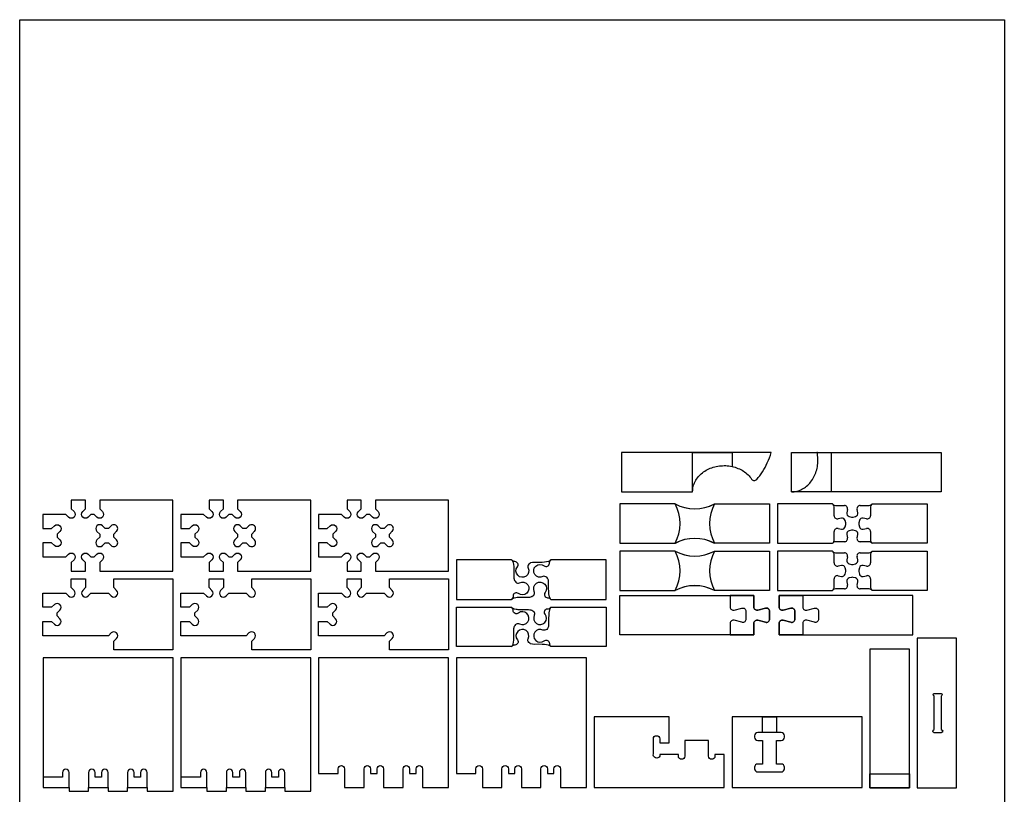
# Model space of a CAD drawing. Extents: x -848 to 402, y 3216 to 5716.
# Tile 6 of 6: x -848 to 402, y 4733 to 5716. Entities that reach past the tile are written whole.
import ezdxf

# ---------------------------------------------------------------- set-up
doc = ezdxf.new("R2010")
doc.units = 0
doc.header["$MEASUREMENT"] = 0
for name, color, linetype in [('3mm engrave', 5, 'CONTINUOUS'), ('cut 18 mm', 7, 'CONTINUOUS'), ('engrave 13.5', 6, 'CONTINUOUS'), ('engrave 9mm', 3, 'CONTINUOUS'), ('Frame', 7, 'CONTINUOUS')]:
    doc.layers.add(name, color=color, linetype=linetype)

msp = doc.modelspace()

# ---------------------------------------------------------------- linework, layer by layer
at = {"layer": '3mm engrave'}
msp.add_lwpolyline([(94.8, 4831.2), (112.8, 4831.2), (112.8, 4811.2), (94.8, 4811.2)], close=True, dxfattribs=at)
at = {"layer": 'cut 18 mm', "color": 7, "linetype": 'Continuous'}
for p, q in [((187.5, 5099.5), (198.8, 5099.5)), ((202.8, 5094.5), (201.9, 5090.4)), ((215.8, 5090.4), (214.9, 5094.5)), ((218.9, 5099.5), (230.2, 5099.5)), ((204.9, 5085.5), (207.8, 5084.7)), ((209.9, 5084.7), (212.8, 5085.5)), ((201.9, 5062.6), (202.8, 5058.5)), ((207.8, 5068.2), (204.9, 5067.5)), ((212.8, 5067.5), (209.9, 5068.2)), ((214.9, 5058.5), (215.8, 5062.6)), ((198.8, 5053.5), (187.5, 5053.5)), ((230.2, 5053.5), (218.9, 5053.5)), ((187.5, 5039.5), (198.8, 5039.5)), ((218.9, 5039.5), (230.2, 5039.5)), ((202.8, 5034.5), (201.9, 5030.4)), ((204.9, 5025.5), (207.8, 5024.7)), ((209.9, 5024.7), (212.8, 5025.5)), ((215.8, 5030.4), (214.9, 5034.5)), ((201.9, 5002.6), (202.8, 4998.5)), ((207.8, 5008.2), (204.9, 5007.5)), ((212.8, 5007.5), (209.9, 5008.2)), ((214.9, 4998.5), (215.8, 5002.6)), ((198.8, 4993.5), (187.5, 4993.5)), ((230.2, 4993.5), (218.9, 4993.5)), ((-818.1, 4763.1), (-818.1, 4763.1))]:
    msp.add_line(p, q, dxfattribs=at)
for points in [[(6.2, 5166.8), (-84.1, 5166.8), (-84.1, 5116.8), (6.2, 5116.8), (6.2, 5116.8)], [(105.9, 5166.8), (56.2, 5166.8), (6.2, 5166.8)], [(181.9, 5116.8), (131.9, 5116.8), (131.9, 5166.8), (164.2, 5166.8), (181.9, 5166.8)], [(181.9, 5166.8), (321.9, 5166.8), (321.9, 5116.8), (181.9, 5116.8), (181.9, 5116.8)], [(-16.1, 5101.5), (-86.1, 5101.5), (-86.1, 5101.5), (-86.1, 5051.5), (-86.1, 5051.5), (-16.1, 5051.5)], [(33.9, 5101.5), (103.9, 5101.5), (103.9, 5101.5), (103.9, 5051.5), (103.9, 5051.5), (33.9, 5051.5)], [(184.6, 5100.7), (183.9, 5101.5), (113.9, 5101.5), (113.9, 5051.5), (183.9, 5051.5), (184.6, 5052.3)], [(233.1, 5100.7), (233.9, 5101.5), (303.9, 5101.5), (303.9, 5051.5), (233.9, 5051.5), (233.1, 5052.3)], [(-16.1, 5041.5), (-86.1, 5041.5), (-86.1, 5041.5), (-86.1, 4991.5), (-86.1, 4991.5), (-16.1, 4991.5)], [(33.9, 5041.5), (103.9, 5041.5), (103.9, 5041.5), (103.9, 4991.5), (103.9, 4991.5), (33.9, 4991.5)], [(184.6, 5040.7), (183.9, 5041.5), (113.9, 5041.5), (113.9, 4991.5), (183.9, 4991.5), (184.6, 4992.3)], [(233.1, 5040.7), (233.9, 5041.5), (303.9, 5041.5), (303.9, 4991.5), (233.9, 4991.5), (233.1, 4992.3)]]:
    msp.add_lwpolyline(points, dxfattribs=at)
for points in [[(87.5, 5132.6, 0.041792), (94.8, 5142.2, 0.035818), (101, 5153.8, 0.031518), (105.9, 5166.8, 0.031518)], [(6.2, 5116.9, -0.060518), (7, 5123.6, -0.058488), (9.4, 5130, -0.055094), (13.3, 5135.9, -0.051243), (18.6, 5141, -0.047688), (25, 5145.1, -0.044884), (32.3, 5148.1, -0.043045), (40.1, 5149.7, -0.042248), (48.2, 5150.1, -0.042511), (56.2, 5149.1, -0.043799), (63.7, 5146.7, -0.046128), (70.6, 5143.2, -0.049338), (76.5, 5138.6, -0.05311), (81.1, 5133)], [(81.1, 5133, 0.492776), (87.5, 5132.6)]]:
    msp.add_lwpolyline(points, format="xyb", dxfattribs=at)
for points in [[(-746.6, 5016.2), (-653.6, 5016.2), (-653.6, 5016.2), (-653.6, 5106.2), (-653.6, 5106.2), (-746.6, 5106.2), (-746.6, 5095.2), (-746.6, 5095.2), (-743.1, 5091.7), (-743.1, 5091.7, -0.999999), (-750.1, 5084.7), (-750.1, 5084.7), (-753.6, 5088.2), (-753.6, 5088.2), (-757.7, 5088.2), (-757.7, 5088.2), (-761.1, 5084.7), (-761.1, 5084.7, -0.999998), (-768.1, 5091.7), (-768.1, 5091.7), (-764.6, 5095.2), (-764.6, 5095.2), (-764.6, 5106.2), (-764.6, 5106.2), (-782.6, 5106.2), (-782.6, 5106.2), (-782.6, 5095.2), (-782.6, 5095.2), (-779.1, 5091.7), (-779.1, 5091.7, -0.999999), (-786.1, 5084.7), (-786.1, 5084.7), (-789.6, 5088.2), (-789.6, 5088.2), (-818.6, 5088.2), (-818.6, 5088.2), (-818.6, 5070.2), (-818.6, 5070.2), (-807.6, 5070.2), (-807.6, 5070.2), (-804.1, 5073.7), (-804.1, 5073.7, -0.999999), (-797.1, 5066.7), (-797.1, 5066.7), (-800.6, 5063.3), (-800.6, 5063.3), (-800.6, 5059.2), (-800.6, 5059.2), (-797.1, 5055.7), (-797.1, 5055.7, -0.999999), (-804.1, 5048.7), (-804.1, 5048.7), (-807.6, 5052.2), (-807.6, 5052.2), (-818.6, 5052.2), (-818.6, 5052.2), (-818.6, 5034.2), (-818.6, 5034.2), (-789.6, 5034.2), (-789.6, 5034.2), (-786.1, 5037.7), (-786.1, 5037.7, -0.999999), (-779.1, 5030.7), (-779.1, 5030.7), (-782.6, 5027.3), (-782.6, 5027.3), (-782.6, 5016.2), (-782.6, 5016.2), (-764.6, 5016.2), (-764.6, 5016.2), (-764.6, 5027.3), (-764.6, 5027.3), (-768.1, 5030.7), (-768.1, 5030.7, -0.999999), (-761.1, 5037.7), (-761.1, 5037.7), (-757.7, 5034.2), (-757.7, 5034.2), (-753.6, 5034.2), (-753.6, 5034.2), (-750.1, 5037.7), (-750.1, 5037.7, -0.999999), (-743.1, 5030.7), (-743.1, 5030.7), (-746.6, 5027.3), (-746.6, 5027.3)], [(-571.6, 5016.2), (-478.6, 5016.2), (-478.6, 5016.2), (-478.6, 5106.2), (-478.6, 5106.2), (-571.6, 5106.2), (-571.6, 5095.2), (-571.6, 5095.2), (-568.1, 5091.7), (-568.1, 5091.7, -0.999999), (-575.1, 5084.7), (-575.1, 5084.7), (-578.6, 5088.2), (-578.6, 5088.2), (-582.7, 5088.2), (-582.7, 5088.2), (-586.1, 5084.7), (-586.1, 5084.7, -0.999998), (-593.1, 5091.7), (-593.1, 5091.7), (-589.6, 5095.2), (-589.6, 5095.2), (-589.6, 5106.2), (-589.6, 5106.2), (-607.6, 5106.2), (-607.6, 5106.2), (-607.6, 5095.2), (-607.6, 5095.2), (-604.1, 5091.7), (-604.1, 5091.7, -0.999999), (-611.1, 5084.7), (-611.1, 5084.7), (-614.6, 5088.2), (-614.6, 5088.2), (-643.6, 5088.2), (-643.6, 5088.2), (-643.6, 5070.2), (-643.6, 5070.2), (-632.6, 5070.2), (-632.6, 5070.2), (-629.1, 5073.7), (-629.1, 5073.7, -0.999999), (-622.1, 5066.7), (-622.1, 5066.7), (-625.6, 5063.3), (-625.6, 5063.3), (-625.6, 5059.2), (-625.6, 5059.2), (-622.1, 5055.7), (-622.1, 5055.7, -0.999999), (-629.1, 5048.7), (-629.1, 5048.7), (-632.6, 5052.2), (-632.6, 5052.2), (-643.6, 5052.2), (-643.6, 5052.2), (-643.6, 5034.2), (-643.6, 5034.2), (-614.6, 5034.2), (-614.6, 5034.2), (-611.1, 5037.7), (-611.1, 5037.7, -0.999999), (-604.1, 5030.7), (-604.1, 5030.7), (-607.6, 5027.3), (-607.6, 5027.3), (-607.6, 5016.2), (-607.6, 5016.2), (-589.6, 5016.2), (-589.6, 5016.2), (-589.6, 5027.3), (-589.6, 5027.3), (-593.1, 5030.7), (-593.1, 5030.7, -0.999999), (-586.1, 5037.7), (-586.1, 5037.7), (-582.7, 5034.2), (-582.7, 5034.2), (-578.6, 5034.2), (-578.6, 5034.2), (-575.1, 5037.7), (-575.1, 5037.7, -0.999999), (-568.1, 5030.7), (-568.1, 5030.7), (-571.6, 5027.3), (-571.6, 5027.3)], [(-396.6, 5016.2), (-303.6, 5016.2), (-303.6, 5016.2), (-303.6, 5106.2), (-303.6, 5106.2), (-396.6, 5106.2), (-396.6, 5095.2), (-396.6, 5095.2), (-393.1, 5091.7), (-393.1, 5091.7, -0.999999), (-400.1, 5084.7), (-400.1, 5084.7), (-403.6, 5088.2), (-403.6, 5088.2), (-407.7, 5088.2), (-407.7, 5088.2), (-411.1, 5084.7), (-411.1, 5084.7, -0.999998), (-418.1, 5091.7), (-418.1, 5091.7), (-414.6, 5095.2), (-414.6, 5095.2), (-414.6, 5106.2), (-414.6, 5106.2), (-432.6, 5106.2), (-432.6, 5106.2), (-432.6, 5095.2), (-432.6, 5095.2), (-429.1, 5091.7), (-429.1, 5091.7, -0.999999), (-436.1, 5084.7), (-436.1, 5084.7), (-439.6, 5088.2), (-439.6, 5088.2), (-468.6, 5088.2), (-468.6, 5088.2), (-468.6, 5070.2), (-468.6, 5070.2), (-457.6, 5070.2), (-457.6, 5070.2), (-454.1, 5073.7), (-454.1, 5073.7, -0.999999), (-447.1, 5066.7), (-447.1, 5066.7), (-450.6, 5063.3), (-450.6, 5063.3), (-450.6, 5059.2), (-450.6, 5059.2), (-447.1, 5055.7), (-447.1, 5055.7, -0.999999), (-454.1, 5048.7), (-454.1, 5048.7), (-457.6, 5052.2), (-457.6, 5052.2), (-468.6, 5052.2), (-468.6, 5052.2), (-468.6, 5034.2), (-468.6, 5034.2), (-439.6, 5034.2), (-439.6, 5034.2), (-436.1, 5037.7), (-436.1, 5037.7, -0.999999), (-429.1, 5030.7), (-429.1, 5030.7), (-432.6, 5027.3), (-432.6, 5027.3), (-432.6, 5016.2), (-432.6, 5016.2), (-414.6, 5016.2), (-414.6, 5016.2), (-414.6, 5027.3), (-414.6, 5027.3), (-418.1, 5030.7), (-418.1, 5030.7, -0.999999), (-411.1, 5037.7), (-411.1, 5037.7), (-407.7, 5034.2), (-407.7, 5034.2), (-403.6, 5034.2), (-403.6, 5034.2), (-400.1, 5037.7), (-400.1, 5037.7, -0.999999), (-393.1, 5030.7), (-393.1, 5030.7), (-396.6, 5027.3), (-396.6, 5027.3)], [(-735.6, 5070.2), (-739.7, 5070.2), (-739.7, 5070.2), (-743.1, 5073.7), (-743.1, 5073.7, 0.999999), (-750.1, 5066.7), (-750.1, 5066.7), (-746.6, 5063.3), (-746.6, 5063.3), (-746.6, 5059.2), (-746.6, 5059.2), (-750.1, 5055.7), (-750.1, 5055.7, 1), (-743.1, 5048.7), (-743.1, 5048.7), (-739.7, 5052.2), (-739.7, 5052.2), (-735.6, 5052.2), (-735.6, 5052.2), (-732.1, 5048.7), (-732.1, 5048.7, 1.001161), (-725.1, 5055.7), (-725.1, 5055.7), (-728.6, 5059.2), (-728.6, 5059.2), (-728.6, 5063.3), (-728.6, 5063.3), (-725.1, 5066.8), (-725.1, 5066.7, 1.001392), (-732.1, 5073.7), (-732.1, 5073.7)], [(-560.6, 5070.2), (-564.7, 5070.2), (-564.7, 5070.2), (-568.1, 5073.7), (-568.1, 5073.7, 0.999999), (-575.1, 5066.7), (-575.1, 5066.7), (-571.6, 5063.3), (-571.6, 5063.3), (-571.6, 5059.2), (-571.6, 5059.2), (-575.1, 5055.7), (-575.1, 5055.7, 1), (-568.1, 5048.7), (-568.1, 5048.7), (-564.7, 5052.2), (-564.7, 5052.2), (-560.6, 5052.2), (-560.6, 5052.2), (-557.1, 5048.7), (-557.1, 5048.7, 1.001161), (-550.1, 5055.7), (-550.1, 5055.7), (-553.6, 5059.2), (-553.6, 5059.2), (-553.6, 5063.3), (-553.6, 5063.3), (-550.1, 5066.8), (-550.1, 5066.7, 1.001392), (-557.1, 5073.7), (-557.1, 5073.7)], [(-385.6, 5070.2), (-389.7, 5070.2), (-389.7, 5070.2), (-393.1, 5073.7), (-393.1, 5073.7, 0.999999), (-400.1, 5066.7), (-400.1, 5066.7), (-396.6, 5063.3), (-396.6, 5063.3), (-396.6, 5059.2), (-396.6, 5059.2), (-400.1, 5055.7), (-400.1, 5055.7, 1), (-393.1, 5048.7), (-393.1, 5048.7), (-389.7, 5052.2), (-389.7, 5052.2), (-385.6, 5052.2), (-385.6, 5052.2), (-382.1, 5048.7), (-382.1, 5048.7, 1.001161), (-375.1, 5055.7), (-375.1, 5055.7), (-378.6, 5059.2), (-378.6, 5059.2), (-378.6, 5063.3), (-378.6, 5063.3), (-375.1, 5066.8), (-375.1, 5066.7, 1.001392), (-382.1, 5073.7), (-382.1, 5073.7)], [(-728.6, 4916.2), (-728.6, 4927.3), (-728.6, 4927.3), (-725.1, 4930.7), (-725.1, 4930.7, 0.999999), (-732.1, 4937.7), (-732.1, 4937.7), (-735.6, 4934.2), (-735.6, 4934.2), (-818.6, 4934.2), (-818.6, 4934.2), (-818.6, 4952.2), (-818.6, 4952.2), (-807.6, 4952.2), (-807.6, 4952.2), (-804.1, 4948.7), (-804.1, 4948.7, 0.999999), (-797.1, 4955.7), (-797.1, 4955.7), (-800.6, 4959.2), (-800.6, 4959.2), (-800.6, 4963.3), (-800.6, 4963.3), (-797.1, 4966.7), (-797.1, 4966.7, 0.999999), (-804.1, 4973.7), (-804.1, 4973.7), (-807.6, 4970.2), (-807.6, 4970.2), (-818.6, 4970.2), (-818.6, 4970.2), (-818.6, 4988.2), (-818.6, 4988.2), (-789.6, 4988.2), (-789.6, 4988.2), (-786.1, 4984.7), (-786.1, 4984.7, 0.999999), (-779.1, 4991.7), (-779.1, 4991.7), (-782.6, 4995.2), (-782.6, 4995.2), (-782.6, 5006.2), (-782.6, 5006.2), (-764.6, 5006.2), (-764.6, 5006.2), (-764.6, 4995.2), (-764.6, 4995.2), (-768.1, 4991.7), (-768.1, 4991.7, 0.999999), (-761.1, 4984.7), (-761.1, 4984.7), (-757.7, 4988.2), (-757.7, 4988.2), (-735.6, 4988.2), (-735.6, 4988.2), (-732.1, 4984.7), (-732.1, 4984.7, 0.999999), (-725.1, 4991.7), (-725.1, 4991.7), (-728.6, 4995.2), (-728.6, 4995.2), (-728.6, 5006.2), (-653.6, 5006.2), (-653.6, 5006.2), (-653.6, 4916.2), (-653.6, 4916.2)], [(-553.6, 4916.2), (-553.6, 4927.3), (-553.6, 4927.3), (-550.1, 4930.7), (-550.1, 4930.7, 0.999999), (-557.1, 4937.7), (-557.1, 4937.7), (-560.6, 4934.2), (-560.6, 4934.2), (-643.6, 4934.2), (-643.6, 4934.2), (-643.6, 4952.2), (-643.6, 4952.2), (-632.6, 4952.2), (-632.6, 4952.2), (-629.1, 4948.7), (-629.1, 4948.7, 0.999999), (-622.1, 4955.7), (-622.1, 4955.7), (-625.6, 4959.2), (-625.6, 4959.2), (-625.6, 4963.3), (-625.6, 4963.3), (-622.1, 4966.7), (-622.1, 4966.7, 0.999999), (-629.1, 4973.7), (-629.1, 4973.7), (-632.6, 4970.2), (-632.6, 4970.2), (-643.6, 4970.2), (-643.6, 4970.2), (-643.6, 4988.2), (-643.6, 4988.2), (-614.6, 4988.2), (-614.6, 4988.2), (-611.1, 4984.7), (-611.1, 4984.7, 0.999999), (-604.1, 4991.7), (-604.1, 4991.7), (-607.6, 4995.2), (-607.6, 4995.2), (-607.6, 5006.2), (-607.6, 5006.2), (-589.6, 5006.2), (-589.6, 5006.2), (-589.6, 4995.2), (-589.6, 4995.2), (-593.1, 4991.7), (-593.1, 4991.7, 0.999999), (-586.1, 4984.7), (-586.1, 4984.7), (-582.7, 4988.2), (-582.7, 4988.2), (-560.6, 4988.2), (-560.6, 4988.2), (-557.1, 4984.7), (-557.1, 4984.7, 0.999999), (-550.1, 4991.7), (-550.1, 4991.7), (-553.6, 4995.2), (-553.6, 4995.2), (-553.6, 5006.2), (-478.6, 5006.2), (-478.6, 5006.2), (-478.6, 4916.2), (-478.6, 4916.2)], [(-378.6, 4916.2), (-378.6, 4927.3), (-378.6, 4927.3), (-375.1, 4930.7), (-375.1, 4930.7, 0.999999), (-382.1, 4937.7), (-382.1, 4937.7), (-385.6, 4934.2), (-385.6, 4934.2), (-468.6, 4934.2), (-468.6, 4934.2), (-468.6, 4952.2), (-468.6, 4952.2), (-457.6, 4952.2), (-457.6, 4952.2), (-454.1, 4948.7), (-454.1, 4948.7, 0.999999), (-447.1, 4955.7), (-447.1, 4955.7), (-450.6, 4959.2), (-450.6, 4959.2), (-450.6, 4963.3), (-450.6, 4963.3), (-447.1, 4966.7), (-447.1, 4966.7, 0.999999), (-454.1, 4973.7), (-454.1, 4973.7), (-457.6, 4970.2), (-457.6, 4970.2), (-468.6, 4970.2), (-468.6, 4970.2), (-468.6, 4988.2), (-468.6, 4988.2), (-439.6, 4988.2), (-439.6, 4988.2), (-436.1, 4984.7), (-436.1, 4984.7, 0.999999), (-429.1, 4991.7), (-429.1, 4991.7), (-432.6, 4995.2), (-432.6, 4995.2), (-432.6, 5006.2), (-432.6, 5006.2), (-414.6, 5006.2), (-414.6, 5006.2), (-414.6, 4995.2), (-414.6, 4995.2), (-418.1, 4991.7), (-418.1, 4991.7, 0.999999), (-411.1, 4984.7), (-411.1, 4984.7), (-407.7, 4988.2), (-407.7, 4988.2), (-385.6, 4988.2), (-385.6, 4988.2), (-382.1, 4984.7), (-382.1, 4984.7, 0.999999), (-375.1, 4991.7), (-375.1, 4991.7), (-378.6, 4995.2), (-378.6, 4995.2), (-378.6, 5006.2), (-303.6, 5006.2), (-303.6, 5006.2), (-303.6, 4916.2), (-303.6, 4916.2)], [(-86.1, 4985.2), (53.9, 4985.2), (83.9, 4985.2), (83.9, 4970.5), (83.9, 4970.5, 0.493146), (89, 4966.6), (89, 4966.6), (98.7, 4969.2), (98.7, 4969.2, -0.493145), (103.9, 4965.2), (103.9, 4965.2), (103.9, 4955.2), (103.9, 4955.2, -0.493145), (98.7, 4951.2), (98.7, 4951.2), (89, 4953.8), (89, 4953.8, 0.493146), (83.9, 4949.8), (83.9, 4949.8), (83.9, 4935.2), (53.9, 4935.2), (-86.1, 4935.2)], [(145.9, 4985.2), (115.9, 4985.2), (115.9, 4970.5), (115.9, 4970.5, 0.493146), (121, 4966.6), (121, 4966.6), (130.7, 4969.2), (130.7, 4969.2, -0.493145), (135.9, 4965.2), (135.9, 4965.2), (135.9, 4955.2), (135.9, 4955.2, -0.493145), (130.7, 4951.2), (130.7, 4951.2), (121, 4953.8), (121, 4953.8, 0.493146), (115.9, 4949.8), (115.9, 4949.8), (115.9, 4935.2), (145.9, 4935.2), (285.9, 4935.2), (285.9, 4985.2)], [(-468.7, 4759.2), (-443.9, 4759.2), (-443.9, 4759.2), (-443.9, 4765.1), (-443.9, 4765.1, -1), (-435.7, 4765.1), (-435.7, 4765.1), (-435.7, 4741.2), (-435.7, 4741.2), (-410.9, 4741.2), (-410.9, 4741.2), (-410.9, 4765.1), (-410.9, 4765.1, -1), (-402.7, 4765.1), (-402.7, 4765.1), (-402.7, 4759.2), (-402.7, 4759.2), (-394.4, 4759.2), (-394.4, 4759.2), (-394.4, 4765.1), (-394.4, 4765.1, -1), (-386.2, 4765.1), (-386.2, 4765.1), (-386.2, 4741.2), (-386.2, 4741.2), (-361.4, 4741.2), (-361.4, 4741.2), (-361.4, 4765.1), (-361.4, 4765.1, -1), (-353.2, 4765.1), (-353.2, 4765.1), (-353.2, 4759.2), (-353.2, 4759.2), (-344.9, 4759.2), (-344.9, 4759.2), (-344.9, 4765.1), (-344.9, 4765.1, -1), (-336.7, 4765.1), (-336.7, 4765.1), (-336.7, 4741.2), (-336.7, 4741.2), (-303.7, 4741.2), (-303.7, 4906.2), (-303.7, 4906.2), (-468.7, 4906.2), (-468.7, 4906.2)], [(-293.7, 4759.2), (-268.9, 4759.2), (-268.9, 4759.2), (-268.9, 4765.1), (-268.9, 4765.1, -1), (-260.7, 4765.1), (-260.7, 4765.1), (-260.7, 4741.2), (-260.7, 4741.2), (-235.9, 4741.2), (-235.9, 4741.2), (-235.9, 4765.1), (-235.9, 4765.1, -1), (-227.7, 4765.1), (-227.7, 4765.1), (-227.7, 4759.2), (-227.7, 4759.2), (-219.4, 4759.2), (-219.4, 4759.2), (-219.4, 4765.1), (-219.4, 4765.1, -1), (-211.2, 4765.1), (-211.2, 4765.1), (-211.2, 4741.2), (-211.2, 4741.2), (-186.4, 4741.2), (-186.4, 4741.2), (-186.4, 4765.1), (-186.4, 4765.1, -1), (-178.2, 4765.1), (-178.2, 4765.1), (-178.2, 4759.2), (-178.2, 4759.2), (-169.9, 4759.2), (-169.9, 4759.2), (-169.9, 4765.1), (-169.9, 4765.1, -1), (-161.7, 4765.1), (-161.7, 4765.1), (-161.7, 4741.2), (-161.7, 4741.2), (-128.7, 4741.2), (-128.7, 4906.2), (-128.7, 4906.2), (-293.7, 4906.2), (-293.7, 4906.2)], [(34.5, 4783.2), (34.5, 4783.2), (34.5, 4781.3), (34.5, 4781.3, -1), (26.3, 4781.3), (26.3, 4781.3), (26.3, 4801.2), (26.3, 4801.2), (-3.7, 4801.2), (-3.7, 4801.2), (-3.7, 4781.3), (-3.7, 4781.3, -1), (-11.9, 4781.3), (-11.9, 4781.3), (-11.9, 4783.2), (-11.9, 4783.2), (-35.5, 4783.2), (-35.5, 4783.2), (-35.5, 4781.3), (-35.5, 4781.3, -0.939123), (-43.7, 4784.3), (-43.7, 4784.3), (-43.7, 4803.1), (-43.7, 4803.1, -1), (-35.5, 4803.1), (-35.5, 4803.1), (-35.5, 4798.2), (-35.5, 4798.2), (-23.7, 4798.2), (-23.7, 4798.2), (-23.7, 4831.2), (-118.7, 4831.2), (-118.7, 4831.2), (-118.7, 4741.2), (-118.7, 4741.2), (46.3, 4741.2), (46.3, 4741.2), (46.3, 4783.2)], [(84.8, 4807.1), (84.8, 4807.1), (84.8, 4805.3), (84.8, 4805.3, 0.414214), (88.9, 4801.2), (88.9, 4801.2), (94.8, 4801.2), (94.8, 4801.2), (94.8, 4771.2), (94.8, 4771.2), (88.9, 4771.2), (88.9, 4771.2, 0.414214), (84.8, 4767.1), (84.8, 4767.1), (84.8, 4765.3), (84.8, 4765.3, 0.414214), (88.9, 4761.2), (88.9, 4761.2), (118.7, 4761.2), (118.7, 4761.2, 0.414214), (122.8, 4765.3), (122.8, 4765.3), (122.8, 4767.1), (122.8, 4767.1, 0.414214), (118.7, 4771.2), (118.7, 4771.2), (112.8, 4771.2), (112.8, 4771.2), (112.8, 4801.2), (112.8, 4801.2), (118.7, 4801.2), (118.7, 4801.2, 0.414214), (122.8, 4805.3), (122.8, 4805.3), (122.8, 4807.1), (122.8, 4807.1, 0.414214), (118.7, 4811.2), (118.7, 4811.2), (111.3, 4811.2), (111.3, 4811.2), (111.3, 4811.2), (94.8, 4811.2), (94.8, 4811.2), (88.9, 4811.2, 0.414214)]]:
    msp.add_lwpolyline(points, format="xyb", close=True, dxfattribs=at)
at = {"layer": 'cut 18 mm', "linetype": 'Continuous'}
for points in [[(-176.8, 5028.4), (-181.7, 5027.6), (-184.7, 5027.3), (-190, 5027.3), (-194.8, 5027.3), (-196.9, 5027.2), (-199.5, 5026.5), (-200.7, 5025.9), (-201.7, 5025, 0.331708), (-202.6, 5020.1), (-202.6, 5020.1, -1.831001), (-216.3, 5021.6), (-216.3, 5021.6, 0.619489), (-219.4, 5028.3), (-219.4, 5028.3, -0.205478), (-223.7, 5030.3), (-293.7, 5030.3), (-293.7, 5030.3), (-293.7, 4980.3), (-293.7, 4980.3), (-223.7, 4980.3, -0.155102), (-220.5, 4982.1), (-216.6, 4982.9), (-214.1, 4983.1), (-209.6, 4983.3), (-202.1, 4983.2), (-199.1, 4983.6), (-197.4, 4984.2), (-196.7, 4984.7), (-195.6, 4985.6, 0.331708), (-194.8, 4990.4), (-194.8, 4990.4, -1.831001), (-181.1, 4988.9), (-181.1, 4988.9, 0.619489), (-178, 4982.3), (-178, 4982.3, -0.205284), (-173.7, 4980.3), (-103.7, 4980.3), (-103.7, 4980.3), (-103.7, 5030.3), (-103.7, 5030.3), (-173.7, 5030.3, -0.154837), (-176.8, 5028.4)], [(-176.8, 4922.1), (-181.7, 4923), (-184.7, 4923.2), (-190, 4923.3), (-194.8, 4923.2), (-196.9, 4923.3), (-199.5, 4924), (-200.7, 4924.7), (-201.7, 4925.6, -0.331708), (-202.6, 4930.4), (-202.6, 4930.4, 1.831001), (-216.3, 4928.9), (-216.3, 4928.9, -0.619489), (-219.4, 4922.3), (-219.4, 4922.3, 0.205478), (-223.7, 4920.3), (-293.7, 4920.3), (-293.7, 4920.3), (-293.7, 4970.3), (-293.7, 4970.3), (-223.7, 4970.3, 0.155102), (-220.5, 4968.4), (-216.6, 4967.7), (-214.1, 4967.4), (-209.6, 4967.2), (-202.1, 4967.3), (-199.1, 4966.9), (-197.4, 4966.3), (-196.7, 4965.9), (-195.6, 4965, -0.331708), (-194.8, 4960.1), (-194.8, 4960.1, 1.831001), (-181.1, 4961.6), (-181.1, 4961.6, -0.619489), (-178, 4968.3), (-178, 4968.3, 0.205284), (-173.7, 4970.3), (-103.7, 4970.3), (-103.7, 4970.3), (-103.7, 4920.3), (-103.7, 4920.3), (-173.7, 4920.3, 0.154837), (-176.8, 4922.1)]]:
    msp.add_lwpolyline(points, format="xyb", dxfattribs=at)
at = {"layer": 'cut 18 mm', "color": 7, "linetype": 'Continuous'}
for points in [[(341.3, 4740.9), (341.3, 4930.9), (291.3, 4930.9), (291.3, 4740.9)], [(231.3, 4916.9), (231.3, 4740.9), (281.3, 4740.9), (281.3, 4916.9)], [(104.8, 4831.2), (56.3, 4831.2), (56.3, 4741.2), (56.3, 4741.2), (221.3, 4741.2), (221.3, 4831.2), (121.3, 4831.2)]]:
    msp.add_lwpolyline(points, close=True, dxfattribs=at)
at = {"layer": 'cut 18 mm', "linetype": 'Continuous'}
for points in [[(-818.5, 4906.2), (-818.5, 4741.2), (-818.5, 4741.2), (-785.5, 4741.2), (-785.5, 4736.7), (-760.7, 4736.7), (-760.7, 4741.2), (-736, 4741.2), (-736, 4736.7), (-711.2, 4736.7), (-711.2, 4741.2), (-686.5, 4741.2), (-686.5, 4736.7), (-653.5, 4736.7), (-653.5, 4906.2)], [(-643.5, 4906.2), (-643.5, 4741.2), (-643.5, 4741.2), (-610.5, 4741.2), (-610.5, 4736.7), (-585.7, 4736.7), (-585.7, 4741.2), (-561, 4741.2), (-561, 4736.7), (-536.2, 4736.7), (-536.2, 4741.2), (-511.5, 4741.2), (-511.5, 4736.7), (-478.5, 4736.7), (-478.5, 4906.2)]]:
    msp.add_lwpolyline(points, close=True, dxfattribs=at)
at = {"layer": 'cut 18 mm'}
msp.add_lwpolyline([(321.8, 4860.9, -0.751458), (321.8, 4857.5), (321.8, 4814.9, -0.912451), (321.8, 4810.9), (312.8, 4810.9, -0.892933), (312.8, 4814.9), (312.8, 4857.8, -0.690274), (312.8, 4860.9)], format="xyb", close=True, dxfattribs=at)
at = {"layer": 'cut 18 mm', "color": 7, "linetype": 'Continuous'}
for centre, radius, start, end in [((8.8, 5148.4), 53.1, 241.9275, 298.0725), ((187.5, 5103.6), 4.1, 225.0285, 270), ((230.2, 5103.6), 4.1, 270, 314.8457), ((198.8, 5095.4), 4.1, 347.3598, 90), ((205.9, 5089.5), 4.1, 167.3598, 255.5854), ((211.8, 5089.5), 4.1, 284.3581, 12.3953), ((218.9, 5095.4), 4.1, 90, 192.3953), ((208.9, 5088.7), 4.1, 255.5854, 284.3581), ((205.9, 5063.5), 4.1, 104.4146, 192.6402), ((208.9, 5064.2), 4.1, 75.6419, 104.4146), ((211.8, 5063.5), 4.1, 347.6047, 75.6419), ((8.8, 5004.6), 53.1, 61.9275, 118.0725), ((187.5, 5049.4), 4.1, 90, 135), ((198.8, 5057.6), 4.1, 270, 12.6402), ((218.9, 5057.6), 4.1, 167.6047, 270), ((230.2, 5049.4), 4.1, 45, 90), ((8.8, 5088.4), 53.1, 241.9275, 298.0725), ((187.5, 5043.6), 4.1, 225.0285, 270), ((198.8, 5035.4), 4.1, 347.3598, 90), ((218.9, 5035.4), 4.1, 90, 192.3953), ((230.2, 5043.6), 4.1, 270, 314.8457), ((205.9, 5029.5), 4.1, 167.3598, 255.5854), ((211.8, 5029.5), 4.1, 284.3581, 12.3953), ((208.9, 5028.7), 4.1, 255.5854, 284.3581), ((205.9, 5003.5), 4.1, 104.4146, 192.6402), ((208.9, 5004.2), 4.1, 75.6419, 104.4146), ((211.8, 5003.5), 4.1, 347.6047, 75.6419), ((8.8, 4944.6), 53.1, 61.9275, 118.0725), ((187.5, 4989.4), 4.1, 90, 135), ((198.8, 4997.6), 4.1, 270, 12.6402), ((218.9, 4997.6), 4.1, 167.6047, 270), ((230.2, 4989.4), 4.1, 45, 90)]:
    msp.add_arc(centre, radius, start, end, dxfattribs=at)
msp.add_point((164.2, 5166.8), dxfattribs=at)
at = {"layer": 'engrave 13.5', "linetype": 'Continuous'}
for points in [[(-785.5, 4741.2), (-785.5, 4760.6), (-785.5, 4760.6, 1), (-793.7, 4760.6), (-793.7, 4760.6), (-793.7, 4754.7), (-793.7, 4754.7), (-818.5, 4754.7), (-818.5, 4741.2)], [(-736, 4741.2), (-736, 4760.6), (-736, 4760.6, 1), (-744.2, 4760.6), (-744.2, 4760.6), (-744.2, 4754.7), (-744.2, 4754.7), (-752.5, 4754.7), (-752.5, 4754.7), (-752.5, 4760.6), (-752.5, 4760.6, 1), (-760.7, 4760.6), (-760.7, 4760.6), (-760.7, 4741.2)], [(-686.5, 4741.2), (-686.5, 4760.6), (-686.5, 4760.6, 1), (-694.7, 4760.6), (-694.7, 4760.6), (-694.7, 4754.7), (-694.7, 4754.7), (-703, 4754.7), (-703, 4754.7), (-703, 4760.6), (-703, 4760.6, 1), (-711.2, 4760.6), (-711.2, 4760.6), (-711.2, 4741.2)], [(-610.5, 4741.2), (-610.5, 4760.6), (-610.5, 4760.6, 1), (-618.7, 4760.6), (-618.7, 4760.6), (-618.7, 4754.7), (-618.7, 4754.7), (-643.5, 4754.7), (-643.5, 4741.2)], [(-561, 4741.2), (-561, 4760.6), (-561, 4760.6, 1), (-569.2, 4760.6), (-569.2, 4760.6), (-569.2, 4754.7), (-569.2, 4754.7), (-577.5, 4754.7), (-577.5, 4754.7), (-577.5, 4760.6), (-577.5, 4760.6, 1), (-585.7, 4760.6), (-585.7, 4760.6), (-585.7, 4741.2)], [(-511.5, 4741.2), (-511.5, 4760.6), (-511.5, 4760.6, 1), (-519.7, 4760.6), (-519.7, 4760.6), (-519.7, 4754.7), (-519.7, 4754.7), (-528, 4754.7), (-528, 4754.7), (-528, 4760.6), (-528, 4760.6, 1), (-536.2, 4760.6), (-536.2, 4760.6), (-536.2, 4741.2)]]:
    msp.add_lwpolyline(points, format="xyb", close=True, dxfattribs=at)
at = {"layer": 'engrave 9mm', "linetype": 'Continuous'}
for p, q in [((6.2, 5116.8), (6.2, 5166.8)), ((164.2, 5166.8), (181.9, 5166.8)), ((184.6, 5100.7), (183.9, 5101.5)), ((233.9, 5101.5), (233.1, 5100.7)), ((185.9, 5086.5), (185.9, 5097.8)), ((187.5, 5099.5), (198.8, 5099.5)), ((202.8, 5094.5), (201.9, 5090.4)), ((215.8, 5090.4), (214.9, 5094.5)), ((218.9, 5099.5), (230.2, 5099.5)), ((231.9, 5097.8), (231.9, 5086.5)), ((195, 5083.4), (190.8, 5082.5)), ((200.6, 5077.5), (199.8, 5080.5)), ((199.8, 5072.5), (200.6, 5075.5)), ((204.9, 5085.5), (207.8, 5084.7)), ((209.9, 5084.7), (212.8, 5085.5)), ((217.9, 5080.5), (217.1, 5077.5)), ((217.1, 5075.5), (217.9, 5072.5)), ((226.9, 5082.5), (222.7, 5083.4)), ((185.9, 5055.2), (185.9, 5066.4)), ((190.8, 5070.4), (195, 5069.5)), ((201.9, 5062.6), (202.8, 5058.5)), ((207.8, 5068.2), (204.9, 5067.5)), ((212.8, 5067.5), (209.9, 5068.2)), ((214.9, 5058.5), (215.8, 5062.6)), ((222.7, 5069.5), (226.9, 5070.4)), ((231.9, 5066.4), (231.9, 5055.2)), ((183.9, 5051.5), (184.6, 5052.3)), ((198.8, 5053.5), (187.5, 5053.5)), ((230.2, 5053.5), (218.9, 5053.5)), ((233.1, 5052.3), (233.9, 5051.5)), ((184.6, 5040.7), (183.9, 5041.5)), ((185.9, 5026.5), (185.9, 5037.8)), ((187.5, 5039.5), (198.8, 5039.5)), ((218.9, 5039.5), (230.2, 5039.5)), ((231.9, 5037.8), (231.9, 5026.5)), ((233.9, 5041.5), (233.1, 5040.7)), ((202.8, 5034.5), (201.9, 5030.4)), ((204.9, 5025.5), (207.8, 5024.7)), ((209.9, 5024.7), (212.8, 5025.5)), ((215.8, 5030.4), (214.9, 5034.5)), ((195, 5023.4), (190.8, 5022.5)), ((200.6, 5017.5), (199.8, 5020.5)), ((199.8, 5012.5), (200.6, 5015.5)), ((217.9, 5020.5), (217.1, 5017.5)), ((217.1, 5015.5), (217.9, 5012.5)), ((226.9, 5022.5), (222.7, 5023.4)), ((185.9, 4995.2), (185.9, 5006.4)), ((190.8, 5010.4), (195, 5009.5)), ((201.9, 5002.6), (202.8, 4998.5)), ((207.8, 5008.2), (204.9, 5007.5)), ((212.8, 5007.5), (209.9, 5008.2)), ((214.9, 4998.5), (215.8, 5002.6)), ((222.7, 5009.5), (226.9, 5010.4)), ((231.9, 5006.4), (231.9, 4995.2)), ((183.9, 4991.5), (184.6, 4992.3)), ((198.8, 4993.5), (187.5, 4993.5)), ((230.2, 4993.5), (218.9, 4993.5)), ((233.1, 4992.3), (233.9, 4991.5))]:
    msp.add_line(p, q, dxfattribs=at)
for points in [[(6.2, 5166.8), (56.2, 5166.8), (56.2, 5149.1)], [(181.9, 5166.8), (181.9, 5116.8), (131.9, 5116.8)]]:
    msp.add_lwpolyline(points, dxfattribs=at)
for points in [[(131.9, 5116.8, 0.060555), (138.6, 5117.6, 0.058531), (145, 5120.1, 0.055137), (150.9, 5124, 0.051282), (156, 5129.3, 0.047722), (160.2, 5135.7, 0.044913), (163.1, 5142.9, 0.04307), (164.8, 5150.7, 0.042271), (165.2, 5158.8, 0.042534), (164.2, 5166.8, 0.042534)], [(6.2, 5116.9, -0.060518), (7, 5123.6, -0.058488), (9.4, 5130, -0.055094), (13.3, 5135.9, -0.051243), (18.6, 5141, -0.047688), (25, 5145.1, -0.044884), (32.3, 5148.1, -0.043045), (40.1, 5149.7, -0.042248), (48.2, 5150.1, -0.042511), (56.2, 5149.1, -0.042511)], [(33.9, 5051.5, 0.25), (-16.1, 5051.5, 0.250248), (-16.1, 5101.5, 0.247569), (33.9, 5101.5, 0.246972), (33.9, 5051.5)], [(33.9, 4991.5, 0.25), (-16.1, 4991.5, 0.250248), (-16.1, 5041.5, 0.247569), (33.9, 5041.5, 0.246972), (33.9, 4991.5)], [(-223.7, 4980.3, -0.15662), (-220.5, 4982.1), (-215.7, 4983), (-212.7, 4983.2), (-207.3, 4983.3), (-202.5, 4983.2), (-200.5, 4983.3), (-197.8, 4984), (-196.7, 4984.7), (-195.6, 4985.6, 0.330988), (-194.8, 4990.4), (-194.8, 4990.4, -1.831001), (-181.1, 4988.9), (-181.1, 4988.9, 0.619496), (-178, 4982.3), (-178, 4982.3, -0.204858), (-173.7, 4980.3, -0.159457), (-175.5, 4983.4), (-176.3, 4987.4), (-176.5, 4989.8), (-176.7, 4994.4), (-176.6, 5001.8), (-177, 5004.8), (-177.6, 5006.5), (-178.1, 5007.3), (-179, 5008.3, 0.331708), (-183.8, 5009.2), (-183.8, 5009.2, -1.831001), (-182.3, 5022.9), (-182.3, 5022.9, 0.619489), (-175.7, 5026), (-175.7, 5026, -0.20582), (-173.7, 5030.3, -0.155302), (-176.8, 5028.4), (-181.7, 5027.6), (-184.7, 5027.3), (-190, 5027.3), (-194.8, 5027.3), (-196.9, 5027.2), (-199.5, 5026.5), (-200.7, 5025.9), (-201.7, 5025, 0.332793), (-202.6, 5020.1), (-202.6, 5020.1, -1.831001), (-216.3, 5021.6), (-216.3, 5021.6, 0.619489), (-219.4, 5028.3), (-219.4, 5028.3, -0.205835), (-223.7, 5030.3, -0.15453), (-221.8, 5027.1), (-221, 5022.2), (-220.7, 5019.3), (-220.7, 5013.9), (-220.7, 5009.1), (-220.6, 5007.1), (-219.9, 5004.4), (-219.3, 5003.3), (-218.4, 5002.2, 0.331708), (-213.6, 5001.4), (-213.6, 5001.4, -1.831001), (-215, 4987.7), (-215, 4987.7, 0.619489), (-221.7, 4984.6), (-221.7, 4984.6, -0.204718), (-223.7, 4980.3)], [(-223.7, 4970.3, 0.15662), (-220.5, 4968.4), (-215.7, 4967.6), (-212.7, 4967.3), (-207.4, 4967.3), (-202.6, 4967.3), (-200.5, 4967.2), (-197.8, 4966.5), (-196.7, 4965.9), (-195.7, 4965, -0.330988), (-194.8, 4960.1), (-194.8, 4960.1, 1.831001), (-181.1, 4961.6), (-181.1, 4961.6, -0.619496), (-178, 4968.3), (-178, 4968.3, 0.204858), (-173.7, 4970.3, 0.159457), (-175.5, 4967.1), (-176.3, 4963.2), (-176.5, 4960.7), (-176.7, 4956.2), (-176.6, 4948.7), (-177, 4945.7), (-177.6, 4944), (-178.1, 4943.3), (-179, 4942.2, -0.331708), (-183.8, 4941.4), (-183.8, 4941.4, 1.831001), (-182.3, 4927.7), (-182.3, 4927.7, -0.619489), (-175.7, 4924.6), (-175.7, 4924.6, 0.20582), (-173.7, 4920.3, 0.155302), (-176.8, 4922.1), (-181.7, 4923), (-184.7, 4923.2), (-190, 4923.3), (-194.8, 4923.2), (-196.9, 4923.3), (-199.5, 4924), (-200.7, 4924.7), (-201.7, 4925.6, -0.332793), (-202.6, 4930.4), (-202.6, 4930.4, 1.831001), (-216.3, 4928.9), (-216.3, 4928.9, -0.619489), (-219.4, 4922.3), (-219.4, 4922.3, 0.205835), (-223.7, 4920.3, 0.15453), (-221.8, 4923.4), (-221, 4928.3), (-220.7, 4931.3), (-220.7, 4936.6), (-220.7, 4941.4), (-220.6, 4943.5), (-219.9, 4946.1), (-219.3, 4947.3), (-218.4, 4948.3, -0.331708), (-213.6, 4949.2), (-213.6, 4949.2, 1.831001), (-215, 4962.9), (-215, 4962.9, -0.619489), (-221.7, 4966), (-221.7, 4966, 0.204718), (-223.7, 4970.3)]]:
    msp.add_lwpolyline(points, format="xyb", dxfattribs=at)
for points in [[(83.9, 4935.2), (83.9, 4949.8), (83.9, 4949.8, -0.493146), (89, 4953.8), (89, 4953.8), (98.7, 4951.2), (98.7, 4951.2, 0.493145), (103.9, 4955.2), (103.9, 4955.2), (103.9, 4965.2), (103.9, 4965.2, 0.493145), (98.7, 4969.2), (98.7, 4969.2), (89, 4966.6), (89, 4966.6, -0.493146), (83.9, 4970.5), (83.9, 4970.5), (83.9, 4985.2), (53.9, 4985.2), (53.9, 4970.5), (53.9, 4970.5, 0.493146), (59, 4966.6), (59, 4966.6), (68.7, 4969.2), (68.7, 4969.2, -0.493145), (73.9, 4965.2), (73.9, 4965.2), (73.9, 4955.2), (73.9, 4955.2, -0.493145), (68.7, 4951.2), (68.7, 4951.2), (59, 4953.8), (59, 4953.8, 0.493146), (53.9, 4949.8), (53.9, 4949.8), (53.9, 4935.2)], [(145.9, 4985.2), (145.9, 4970.5), (145.9, 4970.5, 0.493146), (151, 4966.6), (151, 4966.6), (160.7, 4969.2), (160.7, 4969.2, -0.493145), (165.9, 4965.2), (165.9, 4965.2), (165.9, 4955.2), (165.9, 4955.2, -0.493145), (160.7, 4951.2), (160.7, 4951.2), (151, 4953.8), (151, 4953.8, 0.493146), (145.9, 4949.8), (145.9, 4949.8), (145.9, 4935.2), (115.9, 4935.2), (115.9, 4949.8), (115.9, 4949.8, -0.493146), (121, 4953.8), (121, 4953.8), (130.7, 4951.2), (130.7, 4951.2, 0.493145), (135.9, 4955.2), (135.9, 4955.2), (135.9, 4965.2), (135.9, 4965.2, 0.493145), (130.7, 4969.2), (130.7, 4969.2), (121, 4966.6), (121, 4966.6, -0.493146), (115.9, 4970.5), (115.9, 4970.5), (115.9, 4985.2)]]:
    msp.add_lwpolyline(points, format="xyb", close=True, dxfattribs=at)
at = {"layer": 'engrave 9mm'}
msp.add_lwpolyline([(281.3, 4758.9), (281.3, 4740.9), (231.3, 4740.9), (231.3, 4758.9)], close=True, dxfattribs=at)
at = {"layer": 'engrave 9mm', "linetype": 'Continuous'}
for centre, radius, start, end in [((8.8, 5148.4), 53.1, 241.9275, 298.0725), ((181.8, 5097.8), 4.1, 0, 45), ((187.5, 5103.6), 4.1, 225.0285, 270), ((230.2, 5103.6), 4.1, 270, 314.8457), ((236, 5097.8), 4.1, 135, 180), ((198.8, 5095.4), 4.1, 347.3598, 90), ((205.9, 5089.5), 4.1, 167.3598, 255.5854), ((211.8, 5089.5), 4.1, 284.3581, 12.3953), ((218.9, 5095.4), 4.1, 90, 192.3953), ((190, 5086.5), 4.1, 180, 282.3953), ((195.9, 5079.4), 4.1, 14.3581, 102.3953), ((196.6, 5076.5), 4.1, 345.5854, 14.3581), ((208.9, 5088.7), 4.1, 255.5854, 284.3581), ((221.1, 5076.5), 4.1, 165.6419, 194.4146), ((221.8, 5079.4), 4.1, 77.6047, 165.6419), ((227.8, 5086.5), 4.1, 257.6047, 0), ((190, 5066.4), 4.1, 77.3598, 180), ((195.9, 5073.5), 4.1, 257.3597, 345.5854), ((205.9, 5063.5), 4.1, 104.4146, 192.6402), ((208.9, 5064.2), 4.1, 75.6419, 104.4146), ((211.8, 5063.5), 4.1, 347.6047, 75.6419), ((221.8, 5073.5), 4.1, 194.4146, 282.6403), ((227.8, 5066.4), 4.1, 0, 102.6402), ((181.8, 5055.2), 4.1, 315, 0), ((187.5, 5049.4), 4.1, 90, 135), ((198.8, 5057.6), 4.1, 270, 12.6402), ((218.9, 5057.6), 4.1, 167.6047, 270), ((230.2, 5049.4), 4.1, 45, 90), ((236, 5055.2), 4.1, 180, 225), ((8.8, 5088.4), 53.1, 241.9275, 298.0725), ((181.8, 5037.8), 4.1, 0, 45), ((187.5, 5043.6), 4.1, 225.0285, 270), ((198.8, 5035.4), 4.1, 347.3598, 90), ((218.9, 5035.4), 4.1, 90, 192.3953), ((230.2, 5043.6), 4.1, 270, 314.8457), ((236, 5037.8), 4.1, 135, 180), ((190, 5026.5), 4.1, 180, 282.3953), ((205.9, 5029.5), 4.1, 167.3598, 255.5854), ((211.8, 5029.5), 4.1, 284.3581, 12.3953), ((227.8, 5026.5), 4.1, 257.6047, 0), ((195.9, 5019.4), 4.1, 14.3581, 102.3953), ((196.6, 5016.5), 4.1, 345.5854, 14.3581), ((208.9, 5028.7), 4.1, 255.5854, 284.3581), ((221.1, 5016.5), 4.1, 165.6419, 194.4146), ((221.8, 5019.4), 4.1, 77.6047, 165.6419), ((190, 5006.4), 4.1, 77.3598, 180), ((195.9, 5013.5), 4.1, 257.3597, 345.5854), ((205.9, 5003.5), 4.1, 104.4146, 192.6402), ((208.9, 5004.2), 4.1, 75.6419, 104.4146), ((211.8, 5003.5), 4.1, 347.6047, 75.6419), ((221.8, 5013.5), 4.1, 194.4146, 282.6403), ((227.8, 5006.4), 4.1, 0, 102.6402), ((8.8, 4944.6), 53.1, 61.9275, 118.0725), ((181.8, 4995.2), 4.1, 315, 0), ((187.5, 4989.4), 4.1, 90, 135), ((198.8, 4997.6), 4.1, 270, 12.6402), ((218.9, 4997.6), 4.1, 167.6047, 270), ((230.2, 4989.4), 4.1, 45, 90), ((236, 4995.2), 4.1, 180, 225)]:
    msp.add_arc(centre, radius, start, end, dxfattribs=at)
at = {"layer": 'Frame', "linetype": 'Continuous'}
msp.add_lwpolyline([(-848.1, 3216.4), (-848.1, 5716.4), (401.9, 5716.4), (401.9, 3216.4)], close=True, dxfattribs=at)

doc.saveas('drawing.dxf')
